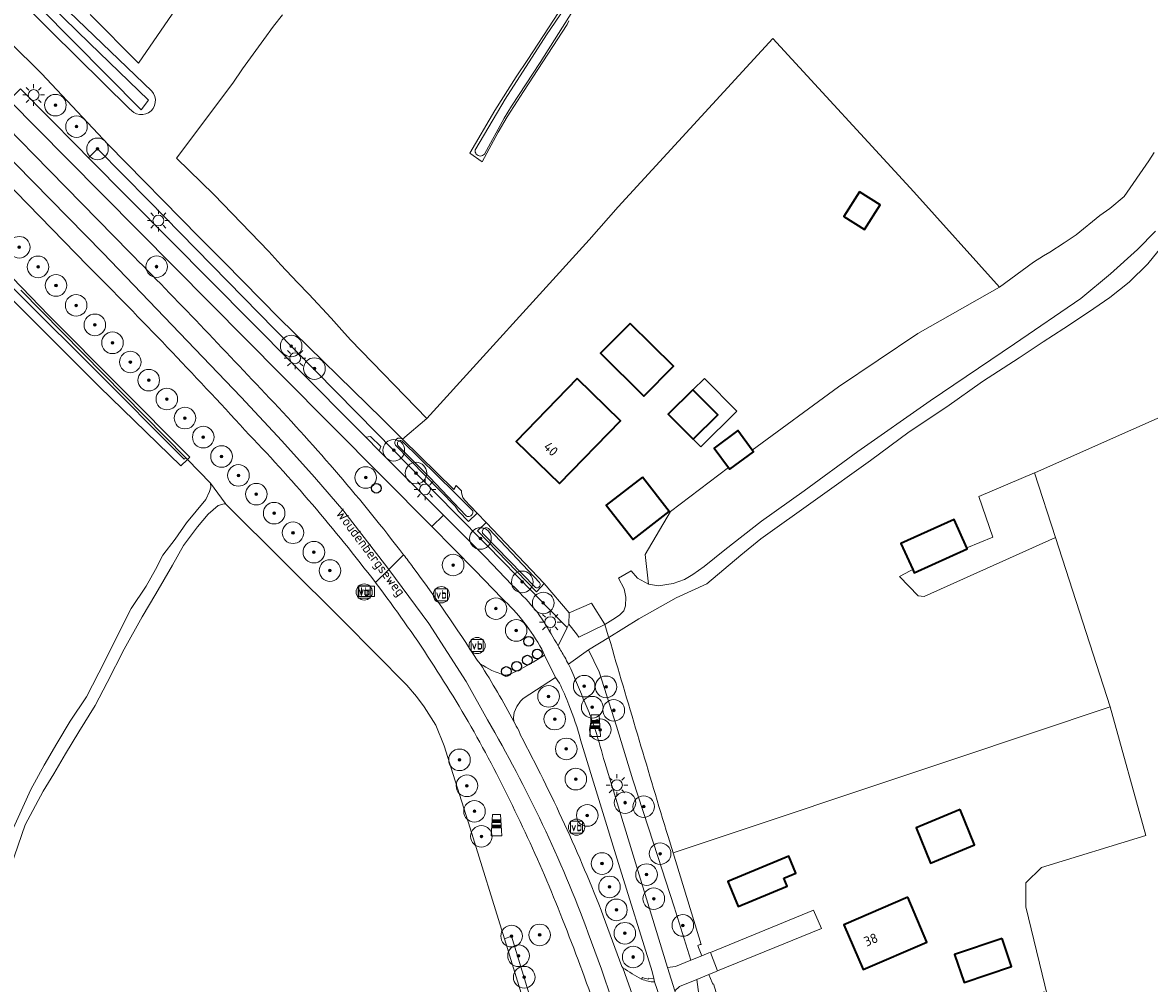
# Model space of a CAD drawing. Header units: metres. Extents: x 153919 to 160124, y 449312 to 452850.
# Tile 24 of 81: x 156414 to 156623, y 450664 to 450842. Entities that reach past the tile are written whole.
import ezdxf
from ezdxf.enums import TextEntityAlignment as Align

# ---------------------------------------------------------------- set-up
doc = ezdxf.new("R2010")
doc.units = ezdxf.units.M
for name, color, linetype, lineweight in [('B-WE-GR-BOOM-S', 90, 'Continuous', 25), ('B-WE-GR-BOS_GEMENGD-GV', 40, 'Continuous', 13), ('B-WE-GR-GRAS-GV', 60, 'Continuous', 13), ('B-WE-GR-GROENVOORZIENING-GV', 80, 'Continuous', 18), ('B-WE-IE-MEUBILAIR_WEGMEUBILAIR-S', 7, 'Continuous', 25), ('B-WE-IE-MEUBILAIR_WEGMEUBILAIR_PAAL-S', 7, 'Continuous', 25), ('B-WE-KL-ET_LS_OV_LICHTMAST-S', 190, 'Continuous', 25), ('B-WE-OG-BEBOUWING-GV', 7, 'Continuous', 35), ('B-WE-OG-BEBOUWING-T18', 7, 'Continuous', 18), ('B-WE-OG-BEBOUWING_LUIFEL-GV', 7, 'Continuous', 18), ('B-WE-OG-TERREIN_ERF-GV', 7, 'Continuous', 18), ('B-WE-OG-TOPOGRAFIE-T18', 7, 'Continuous', 18), ('B-WE-OG-TOPOGRAFIE_WATER-GV', 130, 'Continuous', 18), ('B-WE-OG-TOPOGRAFIE_WATER_GREPPEL-GV', 160, 'Continuous', 18), ('B-WE-OG-TOPOGRAFIE_WATER_SLOOT-GV', 120, 'Continuous', 18), ('B-WE-VH-VERHARDING_BETONSTRAATSTEEN-GV', 252, 'Continuous', 18), ('B-WE-VH-VERHARDING_FUNDERING_ZAND-GV', 7, 'Continuous', 18), ('B-WE-VH-VERHARDING_GESLOTEN-GV', 252, 'Continuous', 18), ('B-WE-VH-VERHARDING_HALFVERHARDING-GV', 252, 'Continuous', 18), ('B-WE-VH-VERHARDING_OPEN-GV', 252, 'Continuous', 18), ('B-WE-VH-VERHARDING_STRAATBAKSTEEN-GV', 252, 'Continuous', 18), ('X-XX-AL-VERWIJZING-S', 7, 'Continuous', 25)]:
    doc.layers.add(name, color=color, linetype=linetype, lineweight=lineweight)
doc.styles.add('NLCS-ISO', font='NLCS-ISO.ttf')
doc.styles.add('NLCS-ISO-ANNOTATIVE-T18', font='verdana.ttf', dxfattribs={"height": 1.8})
doc.styles.add('NLCS-ISO-M1000-T18', font='NLCS-ISO.ttf', dxfattribs={"height": 1.8})

# ---------------------------------------------------------------- blocks, each defined once
blk = doc.blocks.new('SIE-WEG_VERKEERSBORD-SO')
at = {"color": 0, "linetype": 'ByBlock', "lineweight": 18}
blk.add_lwpolyline([(-1.125, -1.125), (1.125, -1.125), (1.125, 1.125), (-1.125, 1.125)], close=True, dxfattribs=at)
at = {"color": 0, "linetype": 'ByBlock', "lineweight": 18, "style": 'NLCS-ISO'}
blk.add_text('vb', height=1.5, dxfattribs=at).set_placement((0, 0), align=Align.MIDDLE_CENTER)
blk = doc.blocks.new('SKL-ET_OV_LICHTMAST-SO')
at = {"color": 0, "linetype": 'ByBlock', "lineweight": 18}
for points in [[(-1.25, 0), (-2, 0)], [(-1.41, 1.41), (-0.88, 0.88)], [(0, 2), (0, 1.25)], [(0.88, 0.88), (1.41, 1.41)], [(2, 0), (1.25, 0)], [(-1.41, -1.41), (-0.88, -0.88)], [(0, -1.25), (0, -2)], [(0.88, -0.88), (1.41, -1.41)]]:
    blk.add_lwpolyline(points, dxfattribs=at)
blk.add_circle((0, 0), 1, dxfattribs=at)
blk = doc.blocks.new('SAL-VERWIJZING_SYMBOOL-SO')
at = {"color": 0, "linetype": 'ByBlock', "lineweight": -2}
blk.add_circle((0, 0), 0.9, dxfattribs=at)
at = {"color": 0, "linetype": 'ByBlock', "lineweight": -2, "style": 'NLCS-ISO-ANNOTATIVE-T18'}
blk.add_attdef('SYMBOOL', (2.5, -2.5), '', height=1.8, dxfattribs=at)
blk = doc.blocks.new('SIE-WEG_PAAL_VERKEERSBORD-SO')
at = {"color": 0, "linetype": 'ByBlock', "lineweight": 18}
blk.add_circle((0, 0), 1.5, dxfattribs=at)
at = {"color": 0, "linetype": 'ByBlock', "lineweight": 18, "style": 'NLCS-ISO'}
blk.add_text('vb', height=1.5, dxfattribs=at).set_placement((0, 0.13), align=Align.MIDDLE_CENTER)
blk = doc.blocks.new('SIE-WEG_PAAL_HECTOMETERPAAL-SO')
at = {"color": 0, "linetype": 'ByBlock', "lineweight": 18}
blk.add_lwpolyline([(-1.44375, -0.94375), (1.44375, -0.94375), (1.44375, 0.94375), (-1.44375, 0.94375)], close=True, dxfattribs=at)
at = {"color": 0, "linetype": 'ByBlock', "lineweight": 18, "style": 'NLCS-ISO'}
blk.add_text('hm', height=1.5, dxfattribs=at).set_placement((0, 0), align=Align.MIDDLE_CENTER)
at = {"style": 'NLCS-ISO'}
blk.add_attdef('WAARDE', (2.13125, -1.69375), '', height=1.5, dxfattribs=at)
blk = doc.blocks.new('SIE-WEG_PAAL_GRENSPAAL-SO')
at = {"linetype": 'ByBlock', "lineweight": 18}
h = blk.add_hatch(color=0, dxfattribs=at)
h.dxf.hatch_style = 1
h.paths.add_polyline_path([(0.90625, -0.5), (0.875, 0), (-0.875, 0), (-0.90625, -0.5)])
h.paths.add_polyline_path([(-0.8125, 1), (-0.84375, 0.5), (0.84375, 0.5), (0.8125, 1)])
at = {"color": 0, "linetype": 'ByBlock', "lineweight": 18}
blk.add_lwpolyline([(-1, -2), (1, -2), (0.75, 2), (-0.75, 2)], close=True, dxfattribs=at)
for points in [[(0.875, 0), (-0.875, 0)], [(0.84375, 0.5), (-0.84375, 0.5)], [(0.8125, 1), (-0.8125, 1)], [(0.90625, -0.5), (-0.90625, -0.5)]]:
    blk.add_lwpolyline(points, dxfattribs=at)
blk = doc.blocks.new('SGR-BOOM_01-SO')
at = {"linetype": 'ByBlock', "lineweight": 18}
h = blk.add_hatch(color=0, dxfattribs=at)
h.dxf.hatch_style = 1
edge = h.paths.add_edge_path()
edge.add_arc((0, 0), 0.25, 0, 360)
at = {"color": 0, "linetype": 'ByBlock', "lineweight": 18}
for radius in [2, 0.25]:
    blk.add_circle((0, 0), radius, dxfattribs=at)

msp = doc.modelspace()

# ---------------------------------------------------------------- linework, layer by layer
at = {"layer": 'B-WE-GR-BOS_GEMENGD-GV', "flags": 128}
for points in [[(156390.901, 450875.376), (156422.688, 450843.781), (156437.992, 450829.108), (156438.333, 450828.642), (156438.563, 450828.113), (156438.671, 450827.546), (156438.652, 450826.969), (156438.506, 450826.41), (156438.242, 450825.897), (156437.872, 450825.454), (156437.413, 450825.103), (156436.889, 450824.862), (156436.324, 450824.742), (156435.747, 450824.748), (156435.185, 450824.881), (156434.666, 450825.135), (156433.902, 450825.828), (156419.296, 450840.205), (156402.666, 450856.982)], [(156443.846, 450846.386), (156435.536, 450834.282), (156426.628, 450843.251)], [(156411.652, 450838.197), (156417.575, 450832.356), (156429.956, 450819.233), (156446.769, 450802.065), (156451.481, 450797.392), (156461.561, 450787.085), (156480.626, 450768.402), (156484.434, 450764.647), (156488.9, 450768.456), (156474.801, 450783.077), (156473.182, 450784.85), (156471.193, 450787.074), (156467.058, 450791.509), (156464.979, 450793.636), (156461.873, 450796.957), (156459.662, 450799.399), (156449.513, 450809.958), (156442.551, 450816.686), (156452.98, 450830.573), (156454.77, 450833.25), (156458.744, 450838.623), (156460.536, 450841.13), (156462.179, 450843.186)], [(156623.585, 450817.716), (156622.583, 450816.198), (156617.992, 450809.606), (156615.374, 450807.39), (156613.501, 450806.063), (156609.121, 450802.505), (156606.91, 450800.98), (156604.268, 450799.299), (156603.063, 450798.623), (156601.203, 450797.402), (156594.955, 450792.773), (156579.84, 450784.231), (156565.114, 450774.345), (156549.146, 450762.653), (156549.379, 450762.339), (156545.016, 450759.095), (156544.759, 450759.44), (156534.034, 450751.251), (156529.351, 450743.32), (156529.939, 450737.818), (156531.796, 450737.485), (156534.521, 450737.965), (156536.614, 450738.676), (156538.165, 450739.599), (156540.235, 450741.073), (156544.072, 450744.183), (156550.885, 450749.501), (156558.756, 450755.066), (156568.691, 450762.354), (156582.087, 450771.754), (156597.682, 450782.303), (156609.978, 450790.703), (156615.483, 450795.289), (156620.498, 450799.77), (156623.805, 450803.195)], [(156533.576, 450691.09), (156534.5, 450688.087), (156586.454, 450705.448), (156615.426, 450715.105), (156605.292, 450746.474), (156580.958, 450735.521), (156579.9, 450735.654), (156576.394, 450739.226), (156578.368, 450740.306), (156578.861, 450740.505), (156576.686, 450745.36), (156586.541, 450749.775), (156588.883, 450744.548), (156593.725, 450746.502), (156591.132, 450754.072), (156601.438, 450758.405), (156601.575, 450758.463), (156671.627, 450789.587), (156738.943, 450818.431)], [(156408.738, 450684.82), (156415.604, 450699.824), (156418.07, 450704.328), (156420.453, 450708.31), (156422.901, 450712.427), (156425.931, 450716.96), (156429.285, 450723.542), (156431.991, 450728.932), (156434.219, 450733.293), (156436.977, 450737.439), (156438.716, 450740.518), (156440.045, 450743.2), (156442.312, 450746.135), (156444.419, 450749.195), (156448.04, 450753.499), (156448.682, 450754.994), (156448.947, 450755.782), (156448.849, 450756.536), (156444.614, 450760.897), (156443.402, 450759.747), (156428.338, 450774.35), (156390.291, 450812.25)], [(156625.034, 450800.388), (156622.369, 450797.143), (156618.944, 450793.724), (156615.342, 450790.862), (156611.406, 450788.182), (156606.863, 450785.126), (156602.982, 450782.673), (156598.564, 450779.689), (156591.772, 450775.306), (156585.187, 450770.644), (156578.177, 450766.043), (156571.075, 450760.734), (156560.85, 450753.43), (156550.778, 450746.228), (156547.061, 450743.194), (156540.763, 450737.886), (156535.099, 450735.262), (156528.159, 450731.369), (156522.597, 450727.966), (156522.952, 450726.81)], [(156513.127, 450640.172), (156503.269, 450672.128), (156496.935, 450692.659), (156493.809, 450702.578), (156492.143, 450707.865), (156490.559, 450711.738), (156488.458, 450715.128), (156487.025, 450717.011), (156485.229, 450719.121), (156473.494, 450730.993), (156451.721, 450752.635), (156451.375, 450752.712), (156450.298, 450752.36), (156448.47, 450750.782), (156446.447, 450748.403), (156443.863, 450744.99), (156441.828, 450741.346), (156438.753, 450736.038), (156436.252, 450731.765), (156432.874, 450725.81), (156429.763, 450719.627), (156427.496, 450715.324), (156424.495, 450710.493), (156422.063, 450706.398), (156419.871, 450702.728), (156417.91, 450699.475), (156414.557, 450693.241), (156410.616, 450681.779)]]:
    msp.add_lwpolyline(points, dxfattribs=at)
at = {"layer": 'B-WE-GR-BOS_GEMENGD-GV'}
msp.add_lwpolyline([(156522.952, 450726.81, 0.002123), (156533.576, 450691.09)], format="xyb", dxfattribs=at)
at = {"layer": 'B-WE-GR-GRAS-GV', "flags": 128}
for points in [[(156515.204, 450842.128), (156514.87, 450841.425), (156506.802, 450829.025), (156505.718, 450827.316), (156503.81, 450824.348), (156502.139, 450821.511), (156499.145, 450815.978), (156496.856, 450817.624), (156501.522, 450825.483), (156505.481, 450831.724), (156507.615, 450834.958), (156517.145, 450849.56)], [(156426.628, 450843.251), (156435.536, 450834.282), (156443.846, 450846.386)], [(156462.179, 450843.186), (156460.536, 450841.13), (156458.744, 450838.623), (156454.77, 450833.25), (156452.98, 450830.573), (156442.551, 450816.686), (156449.513, 450809.958), (156459.662, 450799.399), (156461.873, 450796.957), (156464.979, 450793.636), (156467.058, 450791.509), (156471.193, 450787.074), (156473.182, 450784.85), (156474.801, 450783.077), (156488.9, 450768.456), (156518.988, 450801.559), (156524.325, 450807.662), (156552.996, 450838.825), (156579.059, 450810.423), (156594.955, 450792.773), (156601.203, 450797.402), (156603.063, 450798.623), (156604.268, 450799.299), (156606.91, 450800.98), (156609.121, 450802.505), (156613.501, 450806.063), (156615.374, 450807.39), (156617.992, 450809.606), (156622.583, 450816.198), (156623.585, 450817.716)], [(156738.943, 450818.431), (156671.627, 450789.587), (156601.575, 450758.463), (156601.438, 450758.405), (156605.292, 450746.474), (156615.426, 450715.105), (156622.041, 450691.292), (156602.72, 450685.383), (156599.81, 450682.539), (156599.81, 450678.107), (156604.334, 450659.494), (156605.171, 450657.402), (156604.871, 450657.282), (156605.926, 450652.941), (156606.222, 450651.722), (156580.15, 450642.364), (156576.244, 450653.247), (156548.543, 450643.305), (156550.502, 450637.215), (156552.074, 450637.72)]]:
    msp.add_lwpolyline(points, dxfattribs=at)
msp.add_lwpolyline([(156580.958, 450735.521), (156605.292, 450746.474), (156601.438, 450758.405), (156591.132, 450754.072), (156593.725, 450746.502), (156588.883, 450744.548), (156588.974, 450744.345), (156579.118, 450739.931), (156578.861, 450740.505), (156578.368, 450740.306), (156576.394, 450739.226), (156579.9, 450735.654)], close=True, dxfattribs=at)
at = {"layer": 'B-WE-GR-GROENVOORZIENING-GV', "flags": 128}
for points in [[(156426.148, 450796.756), (156403.884, 450819.563), (156403.775, 450819.674), (156369.56, 450854.598), (156349.621, 450874.762)], [(156484.434, 450764.647), (156480.626, 450768.402), (156461.561, 450787.085), (156451.481, 450797.392), (156446.769, 450802.065), (156429.956, 450819.233), (156417.575, 450832.356), (156411.652, 450838.197)], [(156413.721, 450829.495), (156424.209, 450818.874), (156426.303, 450816.761), (156427.965, 450818.405), (156437.434, 450808.768), (156460.813, 450784.974), (156479.685, 450765.766), (156494.048, 450751.106), (156500.002, 450745.025), (156508.48, 450736.368), (156510.91, 450733.887), (156514.92, 450729.791), (156515.218, 450730.387), (156515.285, 450732.536), (156510.629, 450737.926), (156510.062, 450737.337), (156509.233, 450736.418), (156498.305, 450747.687), (156499.898, 450749.202), (156498.243, 450750.941)], [(156502.831, 450735.206), (156497.886, 450740.333), (156489.822, 450748.468), (156462.061, 450776.472), (156422.277, 450816.589), (156411.592, 450827.393), (156408.917, 450824.751), (156416.155, 450817.361), (156433.941, 450799.241)], [(156513.223, 450726.396), (156514.92, 450729.791), (156510.91, 450733.887), (156508.48, 450736.368), (156500.002, 450745.025), (156494.048, 450751.106), (156479.685, 450765.766), (156460.813, 450784.974), (156437.434, 450808.768), (156427.965, 450818.405), (156426.303, 450816.761), (156464.077, 450778.642), (156477.649, 450765.01), (156478.464, 450765.144), (156480.4, 450763.313), (156480.122, 450762.527)], [(156402.04, 450805.037), (156418.94, 450787.548), (156445.057, 450761.318), (156444.614, 450760.897), (156448.849, 450756.536), (156451.57, 450752.785), (156451.721, 450752.635), (156473.494, 450730.993), (156485.229, 450719.121), (156487.025, 450717.011), (156488.458, 450715.128), (156490.559, 450711.738), (156492.143, 450707.865), (156493.809, 450702.578), (156496.935, 450692.659), (156503.269, 450672.128), (156504.612, 450672.662), (156524.638, 450606.815), (156541.495, 450553.281)], [(156498.243, 450750.941), (156496.635, 450749.41), (156494.769, 450751.334), (156494.138, 450752.283), (156483.123, 450763.561)], [(156480.122, 450762.527), (156491.98, 450750.617), (156499.761, 450742.801), (156504.664, 450737.705)], [(156479.559, 450737.926), (156479.418, 450738.11)], [(156522.952, 450726.81), (156522.597, 450727.966), (156518.86, 450725.657), (156520.815, 450721.574), (156524.017, 450711.549), (156527.046, 450701.616), (156530.869, 450689.857), (156534.692, 450678.097), (156537.787, 450668.194), (156539.798, 450669.003), (156539.181, 450670.578), (156539.068, 450670.929), (156539.36, 450671.075), (156539.382, 450671.03)], [(156503.312, 450720.994), (156503.625, 450720.99), (156504.079, 450721.084), (156504.736, 450721.323), (156505.663, 450721.754), (156506.923, 450722.427), (156508.581, 450723.388), (156510.7, 450724.687), (156510.187, 450725.758)], [(156521.844, 450704.773), (156533.481, 450666.855), (156534.935, 450667.046), (156537.787, 450668.194), (156534.692, 450678.097), (156530.869, 450689.857), (156527.046, 450701.616), (156524.017, 450711.549), (156520.815, 450721.574), (156518.86, 450725.657), (156515.139, 450723.002)], [(156498.264, 450723.719), (156498.8, 450723.072)], [(156513.465, 450719.513), (156512.767, 450720.547), (156506.769, 450716.673), (156506.234, 450716.183), (156505.564, 450715.187), (156505.105, 450714.086), (156504.974, 450713.119), (156505.028, 450712.407)], [(156505.922, 450710.707), (156506.247, 450709.883)], [(156530.936, 450664.801), (156530.603, 450666.114), (156524.427, 450686.116), (156517.386, 450708.986)], [(156539.717, 450671.137), (156534.5, 450688.087), (156533.576, 450691.09)], [(156521.582, 450676.404), (156525.01, 450667.011), (156525.18, 450666.811)], [(156528.686, 450664.679), (156528.856, 450664.979)], [(156529.961, 450664.678), (156530.002, 450664.869), (156530.936, 450664.801)], [(156541.858, 450663.746), (156541.721, 450664.094), (156541.144, 450665.568), (156538.911, 450664.65), (156540.975, 450648.851)], [(156634.623, 450354.898), (156635.259, 450353.169), (156636.255, 450353.638), (156631.574, 450367.785), (156624.709, 450378.237), (156616.942, 450402.637), (156608.019, 450430.672), (156602.91, 450447.041), (156597.956, 450463.099), (156590.114, 450488.439), (156581.089, 450518.098), (156571.629, 450549.257), (156566.543, 450565.804), (156561.303, 450582.849), (156555.705, 450601.043), (156540.975, 450648.851), (156538.911, 450664.65), (156535.699, 450663.328), (156534.801, 450662.553)]]:
    msp.add_lwpolyline(points, dxfattribs=at)
at = {"layer": 'B-WE-GR-GROENVOORZIENING-GV'}
for points in [[(156433.941, 450799.241, -0.005619), (156459.817, 450772.258)], [(156455.244, 450766.33, 0.0114246), (156426.148, 450796.756)], [(156459.817, 450772.258, -0.0263694), (156484.601, 450743.27)], [(156479.418, 450738.11, 0.0281332), (156455.244, 450766.33)], [(156483.123, 450763.561, -0.8659103), (156484.434, 450764.647)], [(156484.601, 450743.27, -0.0022321), (156486.338, 450740.988)], [(156486.338, 450740.988, -0.0178434), (156498.264, 450723.719)], [(156498.735, 450708.555, 0.0354879), (156479.559, 450737.926)], [(156504.664, 450737.705, -0.0229486), (156508.684, 450733.445)], [(156510.187, 450725.758, 0.0806891), (156502.831, 450735.206)], [(156508.684, 450733.445, -0.041404), (156510.574, 450730.841)], [(156510.574, 450730.841, -0.0037126), (156513.223, 450726.396)], [(156533.576, 450691.09, -0.002123), (156522.952, 450726.81)], [(156498.8, 450723.072, 0.0758393), (156503.312, 450720.994)], [(156515.139, 450723.002, -0.0067515), (156515.37, 450722.526)], [(156515.37, 450722.526, -0.0103332), (156516.111, 450720.866)], [(156515.238, 450715.451, 0.0179838), (156513.465, 450719.513)], [(156516.111, 450720.866, -0.0025425), (156518.946, 450714.05)], [(156517.386, 450708.986, 0.0275264), (156515.238, 450715.451)], [(156518.946, 450714.05, -0.0215882), (156520.148, 450710.714)], [(156505.028, 450712.407, -0.0023279), (156505.922, 450710.707)], [(156520.148, 450710.714, -0.0124503), (156521.844, 450704.773)], [(156513.627, 450676.829, 0.0295105), (156498.735, 450708.555)], [(156506.247, 450709.883, -0.0299049), (156521.582, 450676.404)], [(156525.855, 450642.255, 0.0175761), (156513.627, 450676.829)], [(156539.382, 450671.03, -0.0737751), (156539.717, 450671.137)], [(156525.18, 450666.811, 0.0244918), (156528.686, 450664.679)], [(156528.856, 450664.979, 0.0569766), (156529.961, 450664.678)]]:
    msp.add_lwpolyline(points, format="xyb", dxfattribs=at)
at = {"layer": 'B-WE-OG-BEBOUWING-GV', "flags": 128}
for points in [[(156569.02, 450810.474), (156566.092, 450805.911), (156569.927, 450803.448), (156572.855, 450808.011)], [(156526.584, 450786.096), (156521.091, 450780.561), (156529.092, 450772.62), (156534.585, 450778.155)], [(156516.772, 450775.875), (156505.449, 450764.238), (156513.46, 450756.444), (156524.783, 450768.08)], [(156538.18, 450773.807), (156533.622, 450769.279), (156538.24, 450764.63), (156542.798, 450769.158)], [(156544.759, 450759.44), (156545.016, 450759.095), (156549.379, 450762.339), (156549.146, 450762.653), (156546.47, 450766.252), (156542.106, 450763.007)], [(156528.823, 450757.651), (156522.147, 450752.453), (156527.106, 450746.084), (156533.782, 450751.282)], [(156578.861, 450740.505), (156579.118, 450739.931), (156588.974, 450744.345), (156588.883, 450744.548), (156586.541, 450749.775), (156576.686, 450745.36)], [(156587.674, 450696.08), (156579.509, 450692.73), (156582.156, 450686.189), (156590.321, 450689.54)], [(156555.015, 450683.384), (156557.257, 450684.304), (156555.949, 450687.491), (156553.68, 450686.56), (156544.632, 450682.754), (156546.576, 450678.131), (156555.624, 450681.937)], [(156577.938, 450679.846), (156566.141, 450674.771), (156569.664, 450666.477), (156581.504, 450671.522)], [(156595.393, 450672.248), (156586.607, 450669.264), (156588.377, 450664.052), (156597.164, 450667.036)]]:
    msp.add_lwpolyline(points, close=True, dxfattribs=at)
at = {"layer": 'B-WE-OG-BEBOUWING_LUIFEL-GV', "flags": 128}
msp.add_lwpolyline([(156538.24, 450764.63), (156539.65, 450763.211), (156546.336, 450769.853), (156540.308, 450775.921), (156538.18, 450773.807), (156542.798, 450769.158)], close=True, dxfattribs=at)
at = {"layer": 'B-WE-OG-TERREIN_ERF-GV', "flags": 128}
for points in [[(156529.351, 450743.32), (156534.034, 450751.251), (156544.759, 450759.44), (156542.106, 450763.007), (156546.47, 450766.252), (156549.146, 450762.653), (156565.114, 450774.345), (156579.84, 450784.231), (156594.955, 450792.773), (156579.059, 450810.423), (156552.996, 450838.825), (156524.325, 450807.662), (156518.988, 450801.559), (156488.9, 450768.456), (156484.434, 450764.647), (156493.894, 450755.317), (156494.336, 450756.082), (156494.865, 450755.56), (156495.348, 450755.11), (156495.318, 450754.749), (156495.613, 450753.883), (156495.879, 450753.425), (156498.243, 450750.941), (156499.898, 450749.202), (156510.629, 450737.926), (156515.285, 450732.536), (156519.387, 450734.289), (156521.83, 450730.443), (156521.862, 450730.338), (156523.331, 450731.298), (156524.567, 450732.088), (156525.371, 450732.885), (156525.725, 450733.823), (156525.779, 450735.429), (156525.458, 450736.967), (156524.392, 450738.918), (156526.756, 450740.266), (156527.919, 450738.921), (156529.939, 450737.818)], [(156572.855, 450808.011), (156569.927, 450803.448), (156566.092, 450805.911), (156569.02, 450810.474)], [(156526.584, 450786.096), (156534.585, 450778.155), (156529.092, 450772.62), (156521.091, 450780.561)], [(156505.449, 450764.238), (156516.772, 450775.875), (156524.783, 450768.08), (156513.46, 450756.444)], [(156538.24, 450764.63), (156533.622, 450769.279), (156538.18, 450773.807), (156542.798, 450769.158)], [(156528.823, 450757.651), (156533.782, 450751.282), (156527.106, 450746.084), (156522.147, 450752.453)], [(156582.156, 450686.189), (156579.509, 450692.73), (156587.674, 450696.08), (156590.321, 450689.54)], [(156546.576, 450678.131), (156544.632, 450682.754), (156553.68, 450686.56), (156555.949, 450687.491), (156557.257, 450684.304), (156555.015, 450683.384), (156555.624, 450681.937)], [(156569.664, 450666.477), (156566.141, 450674.771), (156577.938, 450679.846), (156581.504, 450671.522)], [(156588.377, 450664.052), (156586.607, 450669.264), (156595.393, 450672.248), (156597.164, 450667.036)]]:
    msp.add_lwpolyline(points, close=True, dxfattribs=at)
for points in [[(156552.074, 450637.72), (156550.502, 450637.215), (156548.543, 450643.305), (156576.244, 450653.247), (156580.15, 450642.364), (156606.222, 450651.722), (156605.926, 450652.941), (156604.871, 450657.282), (156593.568, 450652.76), (156591.459, 450658.032), (156599.212, 450661.134), (156599.334, 450660.831), (156603.183, 450662.371), (156604.334, 450659.494), (156599.81, 450678.107), (156599.81, 450682.539), (156602.72, 450685.383), (156622.041, 450691.292), (156615.426, 450715.105), (156586.454, 450705.448), (156534.5, 450688.087), (156539.717, 450671.137)], [(156539.382, 450671.03), (156539.36, 450671.075), (156539.068, 450670.929), (156539.181, 450670.578), (156539.798, 450669.003), (156541.136, 450669.541), (156541.411, 450669.65), (156560.49, 450677.479), (156562, 450674.049), (156542.734, 450666.213)], [(156542.734, 450666.213), (156542.463, 450666.111), (156541.144, 450665.568), (156541.721, 450664.094), (156541.858, 450663.746), (156541.998, 450663.805), (156544.928, 450654.139), (156546.511, 450648.864), (156548.27, 450643.202), (156549.332, 450639.782), (156550.755, 450635.246), (156552.187, 450630.711), (156555.075, 450621.651), (156559.507, 450607.188), (156563.019, 450596.614), (156563.246, 450595.406), (156563.881, 450595.625), (156554.989, 450623.268), (156556.4, 450623.722)]]:
    msp.add_lwpolyline(points, dxfattribs=at)
at = {"layer": 'B-WE-OG-TERREIN_ERF-GV'}
msp.add_lwpolyline([(156539.717, 450671.137, 0.0737751), (156539.382, 450671.03)], format="xyb", dxfattribs=at)
at = {"layer": 'B-WE-OG-TOPOGRAFIE_WATER-GV', "flags": 128}
msp.add_lwpolyline([(156249.28, 451016.388), (156248.604, 451015.708), (156272.339, 450991.487), (156292.487, 450971.885), (156309.487, 450953.401), (156321.928, 450941.923), (156346.524, 450916.644), (156359.853, 450902.944), (156379.473, 450882.778), (156436.043, 450825.656), (156437.402, 450827.441), (156426.486, 450837.964), (156404.835, 450859.08), (156382.634, 450881.882), (156360.831, 450904.085), (156347.523, 450917.636), (156322.515, 450943.102), (156310.56, 450954.624), (156293.104, 450972.887), (156273.485, 450992.96)], close=True, dxfattribs=at)
msp.add_lwpolyline([(156518.522, 450850.475), (156511.079, 450839.525), (156503.436, 450827.605), (156497.963, 450818.432), (156497.894, 450818.23), (156497.872, 450818.018), (156497.897, 450817.807), (156497.968, 450817.606), (156498.082, 450817.426), (156498.233, 450817.276), (156498.414, 450817.163), (156498.616, 450817.094), (156498.827, 450817.07), (156499.039, 450817.095), (156499.24, 450817.166), (156499.42, 450817.279), (156499.571, 450817.43), (156503.207, 450824.059), (156504.575, 450826.302), (156509.882, 450834.372), (156518.626, 450848.234)], dxfattribs=at)
at = {"layer": 'B-WE-OG-TOPOGRAFIE_WATER_GREPPEL-GV', "flags": 128}
for points in [[(156494.031, 450754.771), (156484.384, 450764.309), (156484.266, 450764.37), (156484.138, 450764.403), (156484.006, 450764.407), (156483.876, 450764.381), (156483.755, 450764.327), (156483.65, 450764.247), (156483.565, 450764.146), (156483.504, 450764.028), (156483.471, 450763.899), (156483.468, 450763.767), (156483.495, 450763.637), (156483.549, 450763.517), (156489.446, 450757.571), (156496.112, 450750.522), (156496.254, 450750.428), (156496.413, 450750.366), (156496.582, 450750.338), (156496.753, 450750.346), (156496.918, 450750.39), (156497.071, 450750.467), (156497.204, 450750.574), (156497.312, 450750.707), (156497.389, 450750.859), (156497.433, 450751.024), (156497.442, 450751.195), (156497.415, 450751.364)], [(156499.331, 450747.106), (156509.01, 450737.173), (156509.143, 450737.132), (156509.282, 450737.122), (156509.42, 450737.142), (156509.55, 450737.191), (156509.667, 450737.266), (156509.764, 450737.366), (156509.838, 450737.483), (156509.885, 450737.614), (156509.903, 450737.753), (156509.89, 450737.891), (156509.848, 450738.024), (156509.778, 450738.144), (156500.464, 450747.999), (156500.349, 450748.108), (156500.214, 450748.189), (156500.063, 450748.24), (156499.906, 450748.256), (156499.749, 450748.237), (156499.599, 450748.185), (156499.465, 450748.101), (156499.352, 450747.99), (156499.266, 450747.857), (156499.211, 450747.708), (156499.19, 450747.551), (156499.204, 450747.394), (156499.251, 450747.243)]]:
    msp.add_lwpolyline(points, close=True, dxfattribs=at)
msp.add_lwpolyline([(156541.495, 450553.281), (156524.638, 450606.815), (156504.612, 450672.662), (156503.269, 450672.128), (156513.127, 450640.172), (156519.239, 450621.354), (156527.572, 450592.359), (156538.31, 450558.563), (156542.77, 450542.914), (156545.335, 450534.238), (156564.293, 450473.515), (156575.125, 450438.104), (156579.405, 450425.037), (156599.904, 450357.129), (156607.625, 450331.888), (156609.376, 450332.408)], dxfattribs=at)
at = {"layer": 'B-WE-OG-TOPOGRAFIE_WATER_SLOOT-GV', "flags": 128}
for points in [[(156310.56, 450954.624), (156322.515, 450943.102), (156347.523, 450917.636), (156360.831, 450904.085), (156382.634, 450881.882), (156404.835, 450859.08), (156426.486, 450837.964), (156437.402, 450827.441), (156436.043, 450825.656), (156379.473, 450882.778), (156359.853, 450902.944), (156346.524, 450916.644), (156321.928, 450941.923), (156309.487, 450953.401), (156292.487, 450971.885), (156272.339, 450991.487), (156248.604, 451015.708), (156249.28, 451016.388), (156273.485, 450992.96), (156293.104, 450972.887)], [(156494.031, 450754.771), (156497.415, 450751.364), (156497.442, 450751.195), (156497.433, 450751.024), (156497.389, 450750.859), (156497.312, 450750.707), (156497.204, 450750.574), (156497.071, 450750.467), (156496.918, 450750.39), (156496.753, 450750.346), (156496.582, 450750.338), (156496.413, 450750.366), (156496.254, 450750.428), (156496.112, 450750.522), (156489.446, 450757.571), (156483.549, 450763.517), (156483.495, 450763.637), (156483.468, 450763.767), (156483.471, 450763.899), (156483.504, 450764.028), (156483.565, 450764.146), (156483.65, 450764.247), (156483.755, 450764.327), (156483.876, 450764.381), (156484.006, 450764.407), (156484.138, 450764.403), (156484.266, 450764.37), (156484.384, 450764.309)], [(156510.629, 450737.926), (156499.898, 450749.202), (156498.305, 450747.687), (156509.233, 450736.418), (156510.062, 450737.337)], [(156499.331, 450747.106), (156499.251, 450747.243), (156499.204, 450747.394), (156499.19, 450747.551), (156499.211, 450747.708), (156499.266, 450747.857), (156499.352, 450747.99), (156499.465, 450748.101), (156499.599, 450748.185), (156499.749, 450748.237), (156499.906, 450748.256), (156500.063, 450748.24), (156500.214, 450748.189), (156500.349, 450748.108), (156500.464, 450747.999), (156509.778, 450738.144), (156509.848, 450738.024), (156509.89, 450737.891), (156509.903, 450737.753), (156509.885, 450737.614), (156509.838, 450737.483), (156509.764, 450737.366), (156509.667, 450737.266), (156509.55, 450737.191), (156509.42, 450737.142), (156509.282, 450737.122), (156509.143, 450737.132), (156509.01, 450737.173)]]:
    msp.add_lwpolyline(points, close=True, dxfattribs=at)
for points in [[(156402.666, 450856.982), (156419.296, 450840.205), (156433.902, 450825.828), (156434.666, 450825.135), (156435.185, 450824.881), (156435.747, 450824.748), (156436.324, 450824.742), (156436.889, 450824.862), (156437.413, 450825.103), (156437.872, 450825.454), (156438.242, 450825.897), (156438.506, 450826.41), (156438.652, 450826.969), (156438.671, 450827.546), (156438.563, 450828.113), (156438.333, 450828.642), (156437.992, 450829.108), (156422.688, 450843.781), (156390.901, 450875.376)], [(156518.626, 450848.234), (156509.882, 450834.372), (156504.575, 450826.302), (156503.207, 450824.059), (156499.571, 450817.43), (156499.42, 450817.279), (156499.24, 450817.166), (156499.039, 450817.095), (156498.827, 450817.07), (156498.616, 450817.094), (156498.414, 450817.163), (156498.233, 450817.276), (156498.082, 450817.426), (156497.968, 450817.606), (156497.897, 450817.807), (156497.872, 450818.018), (156497.894, 450818.23), (156497.963, 450818.432), (156503.436, 450827.605), (156511.079, 450839.525), (156518.522, 450850.475)], [(156517.145, 450849.56), (156507.615, 450834.958), (156505.481, 450831.724), (156501.522, 450825.483), (156496.856, 450817.624), (156499.145, 450815.978), (156502.139, 450821.511), (156503.81, 450824.348), (156505.718, 450827.316), (156506.802, 450829.025), (156514.87, 450841.425), (156515.204, 450842.128)], [(156390.291, 450812.25), (156428.338, 450774.35), (156443.402, 450759.747), (156444.614, 450760.897), (156444.301, 450761.219), (156444.014, 450760.967), (156427.163, 450777.859), (156402.347, 450802.463)], [(156413.781, 450792.243), (156444.301, 450761.219), (156444.614, 450760.897), (156445.057, 450761.318), (156418.94, 450787.548), (156402.04, 450805.037)], [(156402.347, 450802.463), (156427.163, 450777.859), (156444.014, 450760.967), (156444.301, 450761.219), (156413.781, 450792.243)], [(156483.123, 450763.561), (156494.138, 450752.283), (156494.769, 450751.334), (156496.635, 450749.41), (156498.243, 450750.941), (156495.879, 450753.425), (156495.613, 450753.883), (156495.318, 450754.749), (156495.348, 450755.11), (156494.865, 450755.56), (156494.336, 450756.082), (156493.894, 450755.317), (156484.434, 450764.647)]]:
    msp.add_lwpolyline(points, dxfattribs=at)
at = {"layer": 'B-WE-OG-TOPOGRAFIE_WATER_SLOOT-GV'}
msp.add_lwpolyline([(156484.434, 450764.647, 0.8659103), (156483.123, 450763.561)], format="xyb", dxfattribs=at)
at = {"layer": 'B-WE-VH-VERHARDING_BETONSTRAATSTEEN-GV', "flags": 128}
msp.add_lwpolyline([(156521.862, 450730.338), (156521.83, 450730.443), (156519.387, 450734.289), (156515.285, 450732.536), (156515.218, 450730.387), (156516.604, 450728.613), (156517.082, 450728.001)], close=True, dxfattribs=at)
at = {"layer": 'B-WE-VH-VERHARDING_FUNDERING_ZAND-GV', "flags": 128}
for points in [[(156623.805, 450803.195), (156620.498, 450799.77), (156615.483, 450795.289), (156609.978, 450790.703), (156597.682, 450782.303), (156582.087, 450771.754), (156568.691, 450762.354), (156558.756, 450755.066), (156550.885, 450749.501), (156544.072, 450744.183), (156540.235, 450741.073), (156538.165, 450739.599), (156536.614, 450738.676), (156534.521, 450737.965), (156531.796, 450737.485), (156529.939, 450737.818), (156527.919, 450738.921), (156526.756, 450740.266), (156524.392, 450738.918), (156525.458, 450736.967), (156525.779, 450735.429), (156525.725, 450733.823), (156525.371, 450732.885), (156524.567, 450732.088), (156523.331, 450731.298), (156521.862, 450730.338), (156522.507, 450728.259), (156522.597, 450727.966), (156528.159, 450731.369), (156535.099, 450735.262), (156540.763, 450737.886), (156547.061, 450743.194), (156550.778, 450746.228), (156560.85, 450753.43), (156571.075, 450760.734), (156578.177, 450766.043), (156585.187, 450770.644), (156591.772, 450775.306), (156598.564, 450779.689), (156602.982, 450782.673), (156606.863, 450785.126), (156611.406, 450788.182), (156615.342, 450790.862), (156618.944, 450793.724), (156622.369, 450797.143), (156625.034, 450800.388)], [(156410.616, 450681.779), (156414.557, 450693.241), (156417.91, 450699.475), (156419.871, 450702.728), (156422.063, 450706.398), (156424.495, 450710.493), (156427.496, 450715.324), (156429.763, 450719.627), (156432.874, 450725.81), (156436.252, 450731.765), (156438.753, 450736.038), (156441.828, 450741.346), (156443.863, 450744.99), (156446.447, 450748.403), (156448.47, 450750.782), (156450.298, 450752.36), (156451.375, 450752.712), (156451.721, 450752.635), (156451.57, 450752.785), (156448.849, 450756.536), (156448.947, 450755.782), (156448.682, 450754.994), (156448.04, 450753.499), (156444.419, 450749.195), (156442.312, 450746.135), (156440.045, 450743.2), (156438.716, 450740.518), (156436.977, 450737.439), (156434.219, 450733.293), (156431.991, 450728.932), (156429.285, 450723.542), (156425.931, 450716.96), (156422.901, 450712.427), (156420.453, 450708.31), (156418.07, 450704.328), (156415.604, 450699.824), (156408.738, 450684.82)]]:
    msp.add_lwpolyline(points, dxfattribs=at)
at = {"layer": 'B-WE-VH-VERHARDING_GESLOTEN-GV', "flags": 128}
msp.add_lwpolyline([(156489.822, 450748.468), (156491.98, 450750.617), (156480.122, 450762.527), (156477.649, 450765.01), (156464.077, 450778.642), (156426.303, 450816.761), (156424.209, 450818.874), (156413.721, 450829.495), (156411.592, 450827.393), (156422.277, 450816.589), (156462.061, 450776.472)], close=True, dxfattribs=at)
for points in [[(156433.941, 450799.241), (156416.155, 450817.361), (156408.917, 450824.751), (156406.33, 450822.196), (156428.918, 450799.181), (156454.567, 450772.465), (156462.099, 450764.361), (156468.112, 450757.61), (156473.532, 450751.33), (156481.701, 450740.782), (156481.871, 450740.552), (156484.601, 450743.27)], [(156479.418, 450738.11), (156481.871, 450740.552), (156481.701, 450740.782), (156473.532, 450751.33), (156468.112, 450757.61), (156462.099, 450764.361), (156454.567, 450772.465), (156428.918, 450799.181), (156406.33, 450822.196), (156403.775, 450819.674), (156403.884, 450819.563), (156426.148, 450796.756)], [(156504.664, 450737.705), (156499.761, 450742.801), (156491.98, 450750.617), (156489.822, 450748.468), (156497.886, 450740.333), (156502.831, 450735.206)], [(156484.601, 450743.27), (156481.871, 450740.552), (156489.279, 450730.537), (156496.175, 450719.795), (156500.134, 450712.704)], [(156500.134, 450712.704), (156496.175, 450719.795), (156489.279, 450730.537), (156481.871, 450740.552), (156479.418, 450738.11), (156479.559, 450737.926)], [(156510.187, 450725.758), (156510.7, 450724.687), (156512.767, 450720.547), (156513.465, 450719.513)], [(156498.8, 450723.072), (156498.264, 450723.719)], [(156506.247, 450709.883), (156505.922, 450710.707)], [(156517.386, 450708.986), (156524.427, 450686.116), (156530.603, 450666.114), (156530.936, 450664.801), (156531.095, 450664.172), (156532.035, 450661.333)], [(156532.035, 450661.333), (156536.904, 450645.593), (156539.736, 450646.47), (156534.801, 450662.553), (156533.481, 450666.855), (156521.844, 450704.773)], [(156518.812, 450673.181), (156521.273, 450666.519), (156525.075, 450655.207), (156528.142, 450645.957), (156529.025, 450643.154), (156532.676, 450644.284), (156532.587, 450644.601), (156529.24, 450654.685), (156529.133, 450655.649), (156525.18, 450666.811), (156525.01, 450667.011), (156521.582, 450676.404)], [(156525.855, 450642.255), (156525.878, 450642.18), (156529.025, 450643.154), (156528.142, 450645.957), (156525.075, 450655.207), (156521.273, 450666.519), (156518.812, 450673.181)]]:
    msp.add_lwpolyline(points, dxfattribs=at)
at = {"layer": 'B-WE-VH-VERHARDING_GESLOTEN-GV'}
for points in [[(156459.817, 450772.258, 0.005619), (156433.941, 450799.241)], [(156426.148, 450796.756, -0.0114246), (156455.244, 450766.33)], [(156484.601, 450743.27, 0.0263694), (156459.817, 450772.258)], [(156455.244, 450766.33, -0.0281332), (156479.418, 450738.11)], [(156486.338, 450740.988, 0.0022321), (156484.601, 450743.27)], [(156498.264, 450723.719, 0.0178434), (156486.338, 450740.988)], [(156479.559, 450737.926, -0.0354879), (156498.735, 450708.555)], [(156508.684, 450733.445, 0.0229486), (156504.664, 450737.705)], [(156502.831, 450735.206, -0.0806891), (156510.187, 450725.758)], [(156510.574, 450730.841, 0.041404), (156508.684, 450733.445)], [(156513.223, 450726.396, 0.0037126), (156510.574, 450730.841)], [(156514.449, 450724.288, 0.0018302), (156513.223, 450726.396)], [(156515.139, 450723.002, 0.0153153), (156514.449, 450724.288)], [(156505.028, 450712.407, 0.0191227), (156498.8, 450723.072)], [(156515.37, 450722.526, 0.0067515), (156515.139, 450723.002)], [(156516.111, 450720.866, 0.0103332), (156515.37, 450722.526)], [(156513.465, 450719.513, -0.0179838), (156515.238, 450715.451)], [(156518.946, 450714.05, 0.0025425), (156516.111, 450720.866)], [(156515.238, 450715.451, -0.0275264), (156517.386, 450708.986)], [(156500.134, 450712.704, -0.0438882), (156518.812, 450673.181)], [(156518.812, 450673.181, 0.0438882), (156500.134, 450712.704)], [(156520.148, 450710.714, 0.0215882), (156518.946, 450714.05)], [(156505.922, 450710.707, 0.0023279), (156505.028, 450712.407)], [(156521.844, 450704.773, 0.0124503), (156520.148, 450710.714)], [(156498.735, 450708.555, -0.0295105), (156513.627, 450676.829)], [(156521.582, 450676.404, 0.0299049), (156506.247, 450709.883)], [(156513.627, 450676.829, -0.0175761), (156525.855, 450642.255)]]:
    msp.add_lwpolyline(points, format="xyb", dxfattribs=at)
at = {"layer": 'B-WE-VH-VERHARDING_HALFVERHARDING-GV', "flags": 128}
msp.add_lwpolyline([(156515.139, 450723.002), (156518.86, 450725.657), (156522.597, 450727.966), (156522.507, 450728.259), (156521.862, 450730.338), (156517.082, 450728.001), (156516.604, 450728.613), (156515.218, 450730.387), (156514.92, 450729.791), (156513.223, 450726.396)], dxfattribs=at)
at = {"layer": 'B-WE-VH-VERHARDING_HALFVERHARDING-GV'}
for points in [[(156513.223, 450726.396, -0.0018302), (156514.449, 450724.288)], [(156514.449, 450724.288, -0.0153153), (156515.139, 450723.002)]]:
    msp.add_lwpolyline(points, format="xyb", dxfattribs=at)
at = {"layer": 'B-WE-VH-VERHARDING_OPEN-GV', "flags": 128}
for points in [[(156480.122, 450762.527), (156480.4, 450763.313), (156478.464, 450765.144), (156477.649, 450765.01)], [(156534.801, 450662.553), (156535.699, 450663.328), (156538.911, 450664.65), (156541.144, 450665.568), (156542.463, 450666.111), (156542.734, 450666.213), (156541.411, 450669.65), (156541.136, 450669.541), (156539.798, 450669.003), (156537.787, 450668.194), (156534.935, 450667.046), (156533.481, 450666.855)]]:
    msp.add_lwpolyline(points, close=True, dxfattribs=at)
for points in [[(156505.028, 450712.407), (156504.974, 450713.119), (156505.105, 450714.086), (156505.564, 450715.187), (156506.234, 450716.183), (156506.769, 450716.673), (156512.767, 450720.547), (156510.7, 450724.687), (156508.581, 450723.388), (156506.923, 450722.427), (156505.663, 450721.754), (156504.736, 450721.323), (156504.079, 450721.084), (156503.625, 450720.99), (156503.312, 450720.994)], [(156525.18, 450666.811), (156529.133, 450655.649)], [(156528.856, 450664.979), (156528.686, 450664.679)], [(156531.095, 450664.172), (156530.936, 450664.801), (156530.002, 450664.869), (156529.961, 450664.678)], [(156532.035, 450661.333), (156531.095, 450664.172)]]:
    msp.add_lwpolyline(points, dxfattribs=at)
at = {"layer": 'B-WE-VH-VERHARDING_OPEN-GV'}
for points in [[(156498.8, 450723.072, -0.0191227), (156505.028, 450712.407)], [(156503.312, 450720.994, -0.0758393), (156498.8, 450723.072)], [(156528.686, 450664.679, -0.0244918), (156525.18, 450666.811)], [(156528.686, 450664.679, 0.0858805), (156531.095, 450664.172)], [(156531.095, 450664.172, -0.0858805), (156528.686, 450664.679)], [(156529.961, 450664.678, -0.0569766), (156528.856, 450664.979)]]:
    msp.add_lwpolyline(points, format="xyb", dxfattribs=at)
at = {"layer": 'B-WE-VH-VERHARDING_STRAATBAKSTEEN-GV', "flags": 128}
msp.add_lwpolyline([(156541.411, 450669.65), (156542.734, 450666.213), (156562, 450674.049), (156560.49, 450677.479)], close=True, dxfattribs=at)

# ---------------------------------------------------------------- block references
at = {"layer": 'B-WE-GR-BOOM-S'}
for p in [(156420.165, 450826.498), (156424.07, 450822.517), (156427.957, 450818.397), (156413.465, 450800.186), (156416.948, 450796.556), (156438.907, 450796.595), (156420.277, 450793.117), (156424.005, 450789.43), (156427.467, 450785.814), (156430.733, 450782.509), (156463.812, 450781.902), (156434.036, 450778.941), (156468.113, 450777.726), (156437.443, 450775.578), (156440.792, 450772.088), (156444.148, 450768.568), (156447.539, 450765.038), (156450.923, 450761.455), (156482.802, 450762.601), (156454.043, 450757.954), (156477.605, 450757.558), (156486.919, 450758.383), (156457.355, 450754.482), (156460.657, 450750.957), (156464.149, 450747.341), (156498.846, 450746.269), (156468.015, 450743.735), (156470.989, 450740.332), (156493.781, 450741.358), (156506.591, 450738.24), (156510.47, 450734.336), (156501.717, 450733.284), (156505.463, 450729.252), (156511.452, 450717.041), (156518.049, 450718.938), (156522.093, 450718.803), (156519.536, 450715.032), (156512.598, 450712.843), (156523.529, 450714.462), (156521.024, 450710.863), (156514.736, 450707.312), (156494.973, 450705.296), (156496.347, 450700.495), (156516.501, 450701.727), (156525.608, 450697.364), (156529.063, 450696.632), (156497.741, 450695.765), (156518.618, 450695.003), (156499.015, 450691.128), (156532.1, 450687.919), (156521.349, 450686.097), (156529.595, 450684.05), (156522.74, 450681.763), (156530.933, 450679.586), (156524.012, 450677.52), (156525.577, 450673.189), (156536.315, 450674.633), (156504.612, 450672.662), (156509.809, 450672.875), (156505.9, 450669.017), (156527.112, 450668.796), (156506.946, 450665.048)]:
    msp.add_blockref('SGR-BOOM_01-SO', p, dxfattribs=at)
at = {"layer": 'B-WE-IE-MEUBILAIR_WEGMEUBILAIR-S'}
for name, p in [('SIE-WEG_PAAL_VERKEERSBORD-SO', (156477.331, 450736.377)), ('SIE-WEG_VERKEERSBORD-SO', (156477.331, 450736.377)), ('SIE-WEG_PAAL_VERKEERSBORD-SO', (156491.614, 450735.856)), ('SIE-WEG_VERKEERSBORD-SO', (156491.614, 450735.856)), ('SIE-WEG_PAAL_VERKEERSBORD-SO', (156498.231, 450726.454)), ('SIE-WEG_VERKEERSBORD-SO', (156498.231, 450726.454)), ('SIE-WEG_PAAL_GRENSPAAL-SO', (156520.092, 450711.599)), ('SIE-WEG_PAAL_GRENSPAAL-SO', (156501.82, 450693.205)), ('SIE-WEG_PAAL_VERKEERSBORD-SO', (156516.643, 450692.831)), ('SIE-WEG_VERKEERSBORD-SO', (156516.643, 450692.831))]:
    msp.add_blockref(name, p, dxfattribs=at)
at = {"layer": 'B-WE-IE-MEUBILAIR_WEGMEUBILAIR_PAAL-S'}
msp.add_blockref('SIE-WEG_PAAL_HECTOMETERPAAL-SO', (156477.805, 450736.504), dxfattribs=at)
at = {"layer": 'B-WE-KL-ET_LS_OV_LICHTMAST-S'}
for p in [(156416.138, 450828.379), (156439.226, 450805.134), (156464.535, 450779.634), (156488.583, 450755.354), (156511.768, 450730.798), (156524.113, 450700.621)]:
    msp.add_blockref('SKL-ET_OV_LICHTMAST-SO', p, dxfattribs=at)
at = {"layer": 'X-XX-AL-VERWIJZING-S'}
for p in [(156479.583, 450755.577), (156507.755, 450727.243), (156509.351, 450724.879), (156505.547, 450722.613), (156507.54, 450723.749), (156503.625, 450721.645)]:
    msp.add_blockref('SAL-VERWIJZING_SYMBOOL-SO', p, dxfattribs=at)

# ---------------------------------------------------------------- texts
at = {"layer": 'B-WE-OG-BEBOUWING-T18', "style": 'NLCS-ISO-M1000-T18'}
for s, rotation, p in [('40', 315.8, (156511.895, 450762.849)), ('38', 23, (156571.12, 450672.002))]:
    msp.add_text(s, height=1.8, rotation=rotation, dxfattribs=at).set_placement(p, align=Align.MIDDLE)
at = {"layer": 'B-WE-OG-TOPOGRAFIE-T18', "style": 'NLCS-ISO-M1000-T18'}
msp.add_text('Woudenbergseweg', height=1.8, rotation=307, dxfattribs=at).set_placement((156478.319, 450743.507), align=Align.MIDDLE)

doc.saveas('drawing.dxf')
